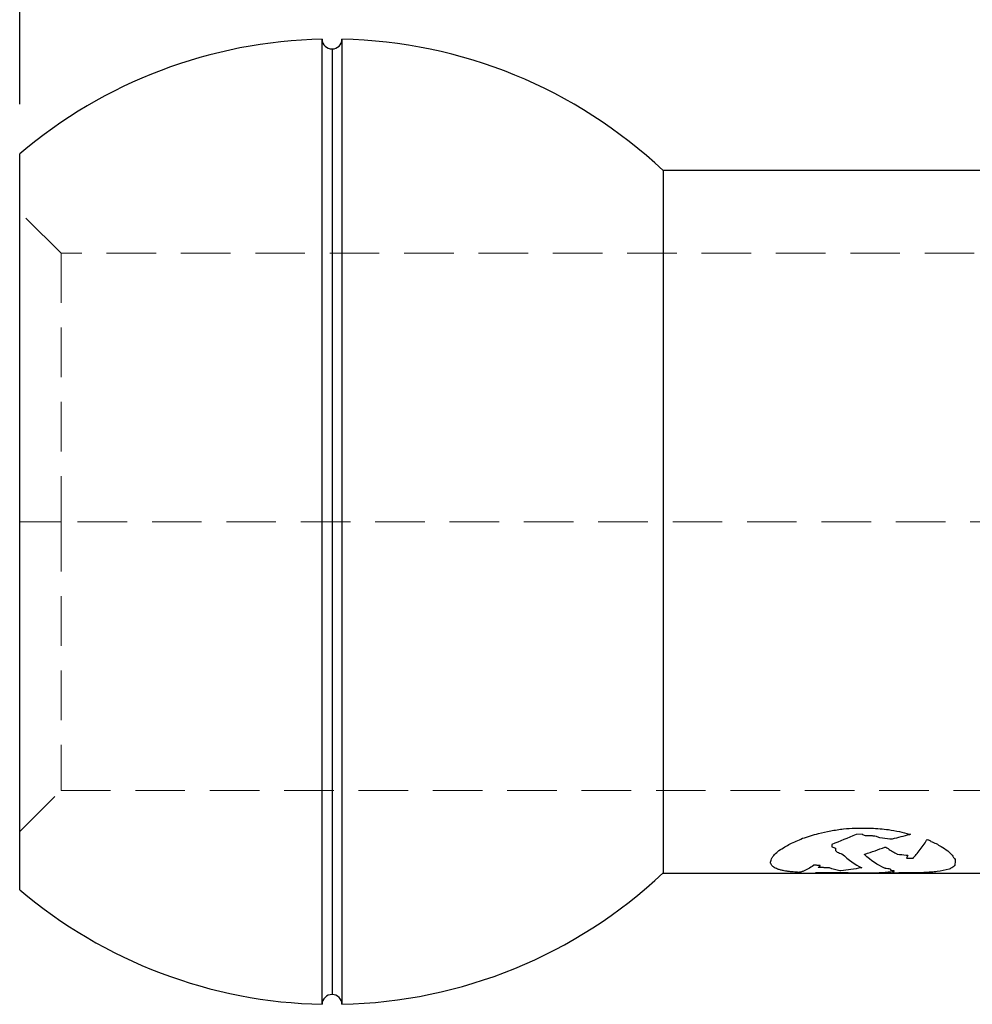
# Model space of a CAD drawing. Header units: millimetres. Extents: x 6 to 273, y 6 to 210.
# Tile 9 of 22: x 40 to 64, y 125 to 150. Entities that reach past the tile are written whole.
import ezdxf

# ---------------------------------------------------------------- set-up
doc = ezdxf.new("R2010")
doc.units = ezdxf.units.MM
doc.linetypes.add('HIDDEN', pattern=[1.905, 1.27, -0.635])
doc.layers.add('DIMENSIONS', color=140, linetype='Continuous', lineweight=25)
doc.styles.add('SLDTEXTSTYLE0', font='TXT', dxfattribs={"width": 0.7})
doc.dimstyles.new('SLDDIMSTYLE1', dxfattribs={"dimtxt": 2.158008, "dimasz": 3.302, "dimexe": 0, "dimexo": 0.0625, "dimgap": 0.539502, "dimtad": 0, "dimtih": 1, "dimtoh": 1, "dimlfac": 0.75, "dimrnd": 1e-09, "dimzin": 12, "dimdsep": 46, "dimtxsty": 'SLDTEXTSTYLE0', "dimsah": 1, "dimcen": 0.09, "dimadec": 0, "dimazin": 3, "dimtfac": 1, "dimtofl": 0, "dimtmove": 0, "dimatfit": 3, "dimfxl": 0, "dimfrac": 2, "dimtolj": 1, "dimtzin": 12, "dimarcsym": 0})
doc.dimstyles.new('SLDDIMSTYLE5', dxfattribs={"dimtxt": 2.158008, "dimasz": 3.302, "dimexe": 0, "dimexo": 0.0625, "dimgap": 0.539502, "dimtad": 0, "dimtih": 1, "dimtoh": 1, "dimlfac": 0.75, "dimrnd": 1e-09, "dimzin": 4, "dimdsep": 46, "dimtxsty": 'SLDTEXTSTYLE0', "dimsah": 1, "dimcen": 0.09, "dimadec": 0, "dimazin": 1, "dimtfac": 1, "dimtofl": 0, "dimtmove": 0, "dimatfit": 3, "dimfxl": 0, "dimfrac": 2, "dimtolj": 1, "dimtzin": 12, "dimarcsym": 0})

# ---------------------------------------------------------------- blocks, each defined once
blk = doc.blocks.new('_D_7')
at = {"layer": 'DIMENSIONS'}
for p, q in [((39.538, 148.116), (39.538, 162.956)), ((90.659, 148.963), (90.659, 162.956)), ((39.538, 159.781), (61.682, 159.781)), ((64.607, 159.781), (63.882, 159.781)), ((63.882, 159.781), (63.882, 156.351)), ((71.019, 159.781), (71.744, 159.781)), ((71.744, 159.781), (71.744, 156.351)), ((90.659, 159.781), (73.944, 159.781)), ((63.882, 156.351), (64.607, 156.351)), ((71.744, 156.351), (71.019, 156.351))]:
    blk.add_line(p, q, dxfattribs=at)
for points in [[(39.538, 159.781), (42.84, 159.273), (42.84, 160.289)], [(90.659, 159.781), (87.357, 160.289), (87.357, 159.273)]]:
    blk.add_solid(points, dxfattribs=at)
at = {"layer": 'DIMENSIONS', "char_height": 2.1167, "attachment_point": 1, "style": 'SLDTEXTSTYLE0'}
for s, insert in [('38.3', (64.607, 162.993)), ('1.51', (64.607, 159.08))]:
    blk.add_mtext(s, dxfattribs=dict(at, insert=insert))
blk = doc.blocks.new('_D_10')
at = {"layer": 'DIMENSIONS'}
for p, q in [((39.538, 148.116), (39.538, 174.956)), ((155.538, 148.116), (155.538, 174.956)), ((39.538, 171.781), (91.334, 171.781)), ((94.258, 171.781), (93.534, 171.781)), ((93.534, 171.781), (93.534, 168.351)), ((100.671, 171.781), (101.396, 171.781)), ((101.396, 171.781), (101.396, 168.351)), ((155.538, 171.781), (103.595, 171.781)), ((93.534, 168.351), (94.258, 168.351)), ((101.396, 168.351), (100.671, 168.351))]:
    blk.add_line(p, q, dxfattribs=at)
for points in [[(39.538, 171.781), (42.84, 171.273), (42.84, 172.289)], [(155.538, 171.781), (152.236, 172.289), (152.236, 171.273)]]:
    blk.add_solid(points, dxfattribs=at)
at = {"layer": 'DIMENSIONS', "char_height": 2.1167, "attachment_point": 1, "style": 'SLDTEXTSTYLE0'}
for s, insert in [('87.0', (94.258, 174.993)), ('3.43', (94.258, 171.08))]:
    blk.add_mtext(s, dxfattribs=dict(at, insert=insert))

msp = doc.modelspace()

# ---------------------------------------------------------------- linework, layer by layer
for p, q in [((47.284, 125.063), (47.284, 149.781)), ((47.792, 149.781), (47.792, 125.063)), ((47.538, 149.53), (47.538, 125.315)), ((56.016, 146.418), (56.016, 128.426)), ((89.06, 146.418), (56.016, 146.418)), ((60.932, 129.576), (61.128, 129.578)), ((61.113, 129.417), (60.959, 129.416)), ((61.128, 129.578), (61.347, 129.576)), ((61.291, 129.375), (61.198, 129.376)), ((61.356, 129.38), (61.302, 129.381)), ((62.328, 129.424), (62.351, 129.42)), ((61.881, 129.295), (61.826, 129.296)), ((61.698, 129.09), (61.719, 129.09)), ((59.889, 128.624), (59.873, 128.624)), ((59.945, 128.623), (59.889, 128.624)), ((62.253, 128.809), (62.419, 128.803)), ((56.016, 128.426), (60.407, 128.426)), ((60.407, 128.426), (61.891, 128.426)), ((60.411, 128.441), (60.457, 128.441)), ((60.878, 128.432), (60.964, 128.432)), ((60.964, 128.432), (61.065, 128.432)), ((61.165, 128.429), (61.318, 128.429)), ((61.891, 128.426), (64.402, 128.426))]:
    msp.add_line(p, q)
at = {"color": 7, "linetype": 'HIDDEN', "lineweight": 18}
for p, q in [((47.538, 125.315), (47.538, 149.53)), ((40.597, 144.301), (39.538, 145.36)), ((40.597, 144.301), (40.597, 137.422)), ((90.659, 144.301), (40.597, 144.301)), ((40.597, 137.422), (39.538, 137.422)), ((40.597, 137.422), (40.597, 130.543)), ((97.538, 137.422), (40.597, 137.422)), ((39.538, 129.485), (40.597, 130.543)), ((40.597, 130.543), (154.48, 130.543))]:
    msp.add_line(p, q, dxfattribs=at)
for centre, radius, start, end in [((47.538, 137.422), 12.361, 91.1773, 130.3293), ((47.538, 149.784), 0.254, 180.5887, 270), ((47.538, 149.784), 0.254, 270, 359.4113), ((47.538, 137.422), 12.361, 46.6972, 88.8227), ((47.538, 137.422), 12.361, 271.1773, 313.3028), ((47.538, 137.422), 12.361, 229.6707, 268.8227), ((47.538, 125.061), 0.254, 90, 179.4113), ((47.538, 125.061), 0.254, 0.5887, 90)]:
    msp.add_arc(centre, radius, start, end)
msp.add_open_spline([(39.538, 127.999), (39.538, 128), (39.538, 128.002), (39.538, 128.022), (39.538, 128.053), (39.538, 128.097), (39.538, 128.185), (39.538, 128.351), (39.538, 128.651), (39.538, 129.04), (39.538, 129.688), (39.538, 130.711), (39.538, 132.218), (39.538, 133.907), (39.538, 135.663), (39.538, 137.422), (39.538, 139.181), (39.538, 140.937), (39.538, 142.626), (39.538, 144.133), (39.538, 145.156), (39.538, 145.804), (39.538, 146.193), (39.538, 146.493), (39.538, 146.677), (39.538, 146.781), (39.538, 146.836), (39.538, 146.842), (39.538, 146.846)], degree=3, knots=[0, 0, 0, 0, 0.01167, 0.023321, 0.034967, 0.046625, 0.058309, 0.089183, 0.120101, 0.152262, 0.184469, 0.250118, 0.315768, 0.380053, 0.441772, 0.500003, 0.558234, 0.619953, 0.684238, 0.749887, 0.815537, 0.847696, 0.879904, 0.910776, 0.941696, 0.961132, 0.980542, 1, 1, 1, 1])
for points in [[(59.586, 129.315), (59.724, 129.356), (59.862, 129.398), (60, 129.441)], [(60, 129.441), (60.104, 129.463), (60.207, 129.485), (60.31, 129.507)], [(60.31, 129.507), (60.42, 129.524), (60.53, 129.541), (60.64, 129.558)], [(60.959, 129.416), (60.752, 129.323), (60.545, 129.236), (60.339, 129.156)], [(60.64, 129.558), (60.737, 129.564), (60.835, 129.57), (60.932, 129.576)], [(61.198, 129.376), (61.17, 129.389), (61.142, 129.403), (61.113, 129.417)], [(61.302, 129.381), (61.298, 129.379), (61.295, 129.377), (61.291, 129.375)], [(61.347, 129.576), (61.423, 129.571), (61.5, 129.566), (61.576, 129.561)], [(61.4, 129.374), (61.386, 129.376), (61.371, 129.378), (61.356, 129.38)], [(61.48, 129.362), (61.454, 129.366), (61.427, 129.37), (61.4, 129.374)], [(61.576, 129.561), (61.648, 129.553), (61.72, 129.545), (61.791, 129.537)], [(61.791, 129.537), (61.885, 129.52), (61.978, 129.503), (62.071, 129.486)], [(62.325, 129.407), (62.177, 129.369), (62.029, 129.332), (61.881, 129.295)], [(62.071, 129.486), (62.157, 129.465), (62.242, 129.444), (62.328, 129.424)], [(62.351, 129.42), (62.342, 129.416), (62.333, 129.411), (62.325, 129.407)], [(59.136, 129.096), (59.18, 129.121), (59.225, 129.148), (59.27, 129.174)], [(59.27, 129.174), (59.376, 129.219), (59.481, 129.266), (59.586, 129.315)], [(60.339, 129.156), (60.34, 129.136), (60.342, 129.117), (60.343, 129.099)], [(61.57, 129.323), (61.54, 129.336), (61.51, 129.349), (61.48, 129.362)], [(61.826, 129.296), (61.741, 129.305), (61.655, 129.314), (61.57, 129.323)], [(62.524, 128.929), (62.591, 129.011), (62.659, 129.102), (62.726, 129.203)], [(62.726, 129.203), (62.739, 129.224), (62.753, 129.245), (62.767, 129.267)], [(62.767, 129.267), (62.772, 129.272), (62.777, 129.276), (62.782, 129.281)], [(62.782, 129.281), (62.793, 129.279), (62.805, 129.276), (62.817, 129.274)], [(62.817, 129.274), (62.837, 129.261), (62.858, 129.249), (62.879, 129.237)], [(62.879, 129.237), (62.922, 129.217), (62.966, 129.198), (63.01, 129.179)], [(63.01, 129.179), (63.052, 129.155), (63.095, 129.131), (63.138, 129.108)], [(58.832, 128.85), (58.846, 128.867), (58.86, 128.884), (58.873, 128.902)], [(58.873, 128.902), (58.91, 128.934), (58.947, 128.967), (58.984, 129.002)], [(58.984, 129.002), (59.035, 129.032), (59.085, 129.064), (59.136, 129.096)], [(60.343, 129.099), (60.373, 129.088), (60.403, 129.076), (60.432, 129.065)], [(60.432, 129.065), (60.434, 129.043), (60.435, 129.02), (60.436, 128.999)], [(60.436, 128.999), (60.45, 128.985), (60.464, 128.971), (60.479, 128.957)], [(60.479, 128.957), (60.519, 128.944), (60.559, 128.931), (60.599, 128.919)], [(60.599, 128.919), (60.767, 128.763), (60.935, 128.644), (61.104, 128.562)], [(61.175, 128.905), (61.181, 128.907), (61.187, 128.909), (61.193, 128.911)], [(61.175, 128.897), (61.175, 128.9), (61.175, 128.902), (61.175, 128.905)], [(61.688, 128.55), (61.517, 128.629), (61.346, 128.745), (61.175, 128.897)], [(61.193, 128.911), (61.362, 128.966), (61.53, 129.026), (61.698, 129.09)], [(61.719, 129.09), (61.798, 129.038), (61.877, 128.988), (61.956, 128.942)], [(61.956, 128.942), (61.977, 128.93), (61.997, 128.918), (62.017, 128.907)], [(62.017, 128.907), (62.093, 128.9), (62.169, 128.894), (62.244, 128.887)], [(62.244, 128.887), (62.258, 128.885), (62.272, 128.883), (62.286, 128.881)], [(62.286, 128.881), (62.275, 128.856), (62.264, 128.832), (62.253, 128.809)], [(62.435, 128.825), (62.465, 128.858), (62.495, 128.892), (62.524, 128.929)], [(63.138, 129.108), (63.195, 129.069), (63.252, 129.032), (63.31, 128.997)], [(63.31, 128.997), (63.346, 128.958), (63.383, 128.92), (63.419, 128.884)], [(63.419, 128.884), (63.446, 128.844), (63.473, 128.807), (63.5, 128.772)], [(58.767, 128.687), (58.767, 128.694), (58.768, 128.702), (58.768, 128.709)], [(58.776, 128.666), (58.773, 128.673), (58.77, 128.68), (58.767, 128.687)], [(58.768, 128.709), (58.771, 128.715), (58.775, 128.722), (58.778, 128.728)], [(58.792, 128.632), (58.786, 128.643), (58.781, 128.654), (58.776, 128.666)], [(58.778, 128.728), (58.782, 128.748), (58.787, 128.769), (58.791, 128.79)], [(58.791, 128.79), (58.805, 128.81), (58.819, 128.83), (58.832, 128.85)], [(58.809, 128.607), (58.803, 128.616), (58.797, 128.624), (58.792, 128.632)], [(58.844, 128.581), (58.832, 128.59), (58.821, 128.598), (58.809, 128.607)], [(59.867, 128.619), (59.778, 128.552), (59.689, 128.502), (59.599, 128.469)], [(59.873, 128.624), (59.871, 128.622), (59.869, 128.621), (59.867, 128.619)], [(59.981, 128.62), (59.969, 128.621), (59.957, 128.622), (59.945, 128.623)], [(60.039, 128.617), (60.019, 128.618), (60, 128.619), (59.981, 128.62)], [(60.042, 128.606), (60.041, 128.61), (60.04, 128.613), (60.039, 128.617)], [(62.419, 128.803), (62.424, 128.811), (62.43, 128.818), (62.435, 128.825)], [(63.487, 128.622), (63.471, 128.604), (63.455, 128.587), (63.438, 128.572)], [(63.5, 128.696), (63.496, 128.669), (63.492, 128.644), (63.487, 128.622)], [(63.5, 128.772), (63.5, 128.745), (63.5, 128.72), (63.5, 128.696)], [(58.888, 128.553), (58.873, 128.562), (58.859, 128.571), (58.844, 128.581)], [(58.952, 128.526), (58.93, 128.535), (58.909, 128.543), (58.888, 128.553)], [(59.033, 128.502), (59.006, 128.51), (58.979, 128.518), (58.952, 128.526)], [(59.117, 128.483), (59.089, 128.489), (59.061, 128.495), (59.033, 128.502)], [(59.195, 128.472), (59.169, 128.475), (59.143, 128.479), (59.117, 128.483)], [(59.278, 128.46), (59.25, 128.463), (59.222, 128.467), (59.195, 128.472)], [(59.425, 128.447), (59.376, 128.451), (59.327, 128.455), (59.278, 128.46)], [(59.498, 128.443), (59.474, 128.444), (59.449, 128.446), (59.425, 128.447)], [(59.508, 128.443), (59.505, 128.443), (59.501, 128.443), (59.498, 128.443)], [(59.521, 128.445), (59.516, 128.445), (59.512, 128.444), (59.508, 128.443)], [(59.529, 128.448), (59.526, 128.447), (59.523, 128.446), (59.521, 128.445)], [(59.559, 128.456), (59.549, 128.453), (59.539, 128.451), (59.529, 128.448)], [(59.599, 128.469), (59.586, 128.465), (59.573, 128.46), (59.559, 128.456)], [(59.917, 128.429), (60.082, 128.431), (60.247, 128.435), (60.411, 128.441)], [(59.917, 128.429), (59.917, 128.429), (59.917, 128.429), (59.917, 128.429)], [(60.038, 128.428), (59.998, 128.428), (59.958, 128.428), (59.917, 128.429)], [(59.989, 128.572), (59.992, 128.575), (59.995, 128.577), (59.998, 128.579)], [(60.001, 128.571), (59.997, 128.571), (59.993, 128.572), (59.989, 128.572)], [(59.998, 128.579), (60.012, 128.588), (60.027, 128.597), (60.042, 128.606)], [(60.075, 128.566), (60.05, 128.568), (60.025, 128.569), (60.001, 128.571)], [(60.407, 128.426), (60.284, 128.426), (60.161, 128.427), (60.038, 128.428)], [(60.169, 128.562), (60.138, 128.563), (60.106, 128.565), (60.075, 128.566)], [(60.276, 128.555), (60.241, 128.557), (60.205, 128.56), (60.169, 128.562)], [(60.546, 128.486), (60.456, 128.505), (60.366, 128.528), (60.276, 128.555)], [(60.496, 128.426), (60.467, 128.426), (60.437, 128.426), (60.407, 128.426)], [(60.457, 128.441), (60.544, 128.44), (60.631, 128.438), (60.718, 128.437)], [(60.572, 128.484), (60.563, 128.485), (60.555, 128.486), (60.546, 128.486)], [(61.088, 128.558), (60.916, 128.528), (60.744, 128.504), (60.572, 128.484)], [(60.718, 128.437), (60.771, 128.435), (60.825, 128.433), (60.878, 128.432)], [(61.065, 128.432), (61.098, 128.431), (61.131, 128.43), (61.165, 128.429)], [(61.104, 128.562), (61.099, 128.561), (61.093, 128.559), (61.088, 128.558)], [(61.318, 128.429), (61.525, 128.434), (61.733, 128.446), (61.94, 128.465)], [(61.704, 128.547), (61.698, 128.548), (61.693, 128.549), (61.688, 128.55)], [(61.732, 128.54), (61.722, 128.543), (61.713, 128.545), (61.704, 128.547)], [(61.811, 128.529), (61.785, 128.533), (61.758, 128.537), (61.732, 128.54)], [(61.854, 128.513), (61.839, 128.518), (61.825, 128.523), (61.811, 128.529)], [(61.849, 128.49), (61.851, 128.495), (61.852, 128.499), (61.854, 128.504)], [(61.94, 128.481), (61.91, 128.484), (61.88, 128.487), (61.849, 128.49)], [(61.854, 128.504), (61.854, 128.507), (61.854, 128.51), (61.854, 128.513)], [(62.003, 128.426), (61.966, 128.426), (61.928, 128.426), (61.891, 128.426)], [(61.94, 128.465), (61.94, 128.47), (61.94, 128.475), (61.94, 128.481)], [(62.223, 128.427), (62.15, 128.427), (62.076, 128.427), (62.003, 128.426)], [(62.41, 128.429), (62.348, 128.428), (62.285, 128.428), (62.223, 128.427)], [(62.694, 128.437), (62.599, 128.434), (62.505, 128.431), (62.41, 128.429)], [(62.835, 128.445), (62.788, 128.442), (62.741, 128.439), (62.694, 128.437)], [(62.958, 128.453), (62.917, 128.45), (62.876, 128.447), (62.835, 128.445)], [(63.04, 128.463), (63.013, 128.459), (62.985, 128.456), (62.958, 128.453)], [(63.344, 128.523), (63.242, 128.498), (63.141, 128.478), (63.04, 128.463)], [(63.438, 128.572), (63.407, 128.554), (63.375, 128.538), (63.344, 128.523)]]:
    msp.add_open_spline(points, degree=3)
for points in [[(60.921, 128.427), (60.779, 128.427), (60.638, 128.427), (60.496, 128.426)], [(61.641, 128.427), (61.553, 128.427), (61.466, 128.427), (61.378, 128.427)], [(61.891, 128.426), (61.808, 128.426), (61.724, 128.426), (61.641, 128.427)]]:
    msp.add_open_spline(points, degree=3, dxfattribs=at)

# ---------------------------------------------------------------- dimensions: what is measured, and where the dimension line sits
at = {"layer": 'DIMENSIONS'}
for base, p2, dimstyle, picture, middle in [((155.538, 171.781), (155.538, 146.846), 'SLDDIMSTYLE5', '_D_10', (97.465, 171.781)), ((90.659, 159.781), (90.659, 147.693), 'SLDDIMSTYLE1', '_D_7', (67.813, 159.781))]:
    dim = msp.add_linear_dim(base=base, p1=(39.538, 146.846), p2=p2, dimstyle=dimstyle, dxfattribs=at)
    dim.commit()
    dim.dimension.update_dxf_attribs({"geometry": picture, "text_midpoint": middle, "dimtype": 160})

doc.saveas('drawing.dxf')
